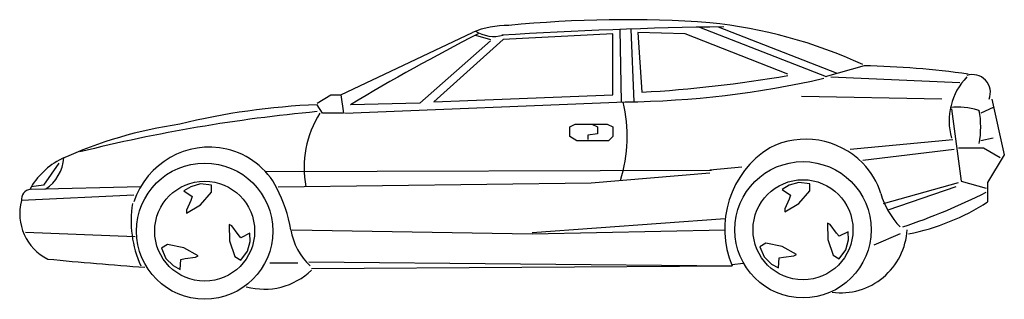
# Model space of a CAD drawing. Extents: x 825.08 to 830.4, y 43.83 to 45.34.
import ezdxf

# ---------------------------------------------------------------- set-up
doc = ezdxf.new("R2010")
doc.units = 0
doc.header["$MEASUREMENT"] = 0
doc.layers.get('0').update_dxf_attribs({"linetype": 'CONTINUOUS'})

msp = doc.modelspace()

# ---------------------------------------------------------------- linework, layer by layer
for p, q in [((826.817, 44.9302), (827.5295, 45.2677)), ((828.3242, 45.284), (828.3327, 44.8918)), ((828.3837, 45.2861), (828.4008, 44.8934)), ((828.422, 45.2677), (828.4445, 44.9452)), ((828.677, 45.2602), (828.422, 45.2677)), ((828.7552, 45.2957), (829.4394, 45.0291)), ((828.857, 45.2977), (829.4945, 45.0502)), ((827.627, 45.2227), (827.2445, 44.8852)), ((827.6945, 45.2302), (827.3195, 44.8927)), ((827.5445, 45.2527), (827.627, 45.2302)), ((828.287, 45.2602), (827.6945, 45.2302)), ((828.287, 44.9302), (828.287, 45.2602)), ((829.232, 45.0427), (828.677, 45.2602)), ((829.6445, 45.0877), (829.4345, 45.0277)), ((829.4645, 45.0277), (830.162, 44.9977)), ((826.6895, 44.8852), (826.7645, 44.9302)), ((826.7645, 44.9302), (826.817, 44.9302)), ((826.817, 44.9302), (826.832, 44.8327)), ((827.3195, 44.8927), (828.287, 44.9302)), ((830.0645, 44.9077), (829.307, 44.9227)), ((830.3345, 44.9077), (830.402, 44.6077)), ((826.7195, 44.8327), (826.6895, 44.8777)), ((826.8395, 44.8327), (828.3545, 44.8927)), ((827.2445, 44.8852), (826.8695, 44.8777)), ((830.117, 44.8552), (830.1695, 44.4652)), ((830.342, 44.8627), (830.2745, 44.8327)), ((826.832, 44.8327), (826.7195, 44.8327)), ((828.0545, 44.7577), (828.0845, 44.7727)), ((828.0545, 44.7052), (828.0545, 44.7577)), ((828.0845, 44.7727), (828.257, 44.7727)), ((828.1745, 44.7727), (828.2045, 44.7577)), ((828.2045, 44.7577), (828.2045, 44.7202)), ((828.257, 44.7727), (828.287, 44.7577)), ((828.287, 44.7577), (828.287, 44.7052)), ((828.092, 44.6827), (828.0545, 44.7052)), ((828.2645, 44.6827), (828.092, 44.6827)), ((828.2045, 44.7202), (828.152, 44.7127)), ((828.152, 44.7127), (828.152, 44.6902)), ((828.287, 44.7052), (828.2645, 44.6827)), ((829.5695, 44.6377), (830.1245, 44.6902)), ((830.342, 44.6977), (830.2745, 44.6827)), ((829.637, 44.5777), (830.132, 44.6377)), ((830.1545, 44.6452), (830.2895, 44.6452)), ((830.2895, 44.6452), (830.3795, 44.5927)), ((830.402, 44.6077), (830.312, 44.4577)), ((825.2945, 44.5627), (825.212, 44.4427)), ((826.412, 44.5177), (828.8195, 44.5252)), ((828.9845, 44.5402), (828.812, 44.5252)), ((828.1692, 44.4557), (828.812, 44.5102)), ((825.737, 44.4352), (825.1445, 44.4202)), ((825.212, 44.4427), (825.1451, 44.4343)), ((826.4795, 44.4352), (828.1692, 44.4557)), ((829.7495, 44.3452), (830.1545, 44.4577)), ((830.1395, 44.4352), (829.772, 44.3077)), ((830.1695, 44.4652), (830.3045, 44.4277)), ((830.312, 44.4577), (830.312, 44.3527)), ((825.6995, 44.3902), (825.0925, 44.3598)), ((827.852, 44.1877), (828.8945, 44.2627)), ((825.707, 44.1652), (825.1145, 44.1877)), ((826.5545, 44.2027), (827.852, 44.1802)), ((827.852, 44.1802), (828.8945, 44.2027)), ((829.8395, 44.1802), (829.697, 44.1202)), ((826.5845, 44.0227), (826.4345, 44.0227)), ((826.6445, 44.0302), (828.932, 44.0077)), ((826.6595, 43.9927), (828.932, 44.0077)), ((828.932, 44.0152), (828.992, 44.0227))]:
    msp.add_line(p, q)
for points in [[(825.9695, 44.4127), (826.0145, 44.3827), (826.007, 44.3602), (825.9845, 44.3077), (825.9845, 44.2927), (826.0595, 44.3377), (826.1195, 44.4052), (826.1195, 44.4427), (826.0595, 44.4502), (826.007, 44.4352)], [(829.202, 44.4202), (829.247, 44.3902), (829.2395, 44.3677), (829.217, 44.3152), (829.217, 44.3002), (829.292, 44.3452), (829.352, 44.4127), (829.352, 44.4502), (829.292, 44.4577), (829.2395, 44.4427)], [(826.3266, 44.1839), (826.2781, 44.1599), (826.2624, 44.1776), (826.2282, 44.2234), (826.2152, 44.2309), (826.2167, 44.1434), (826.2451, 44.0577), (826.2776, 44.039), (826.3141, 44.0872), (826.3274, 44.1401)], [(829.5591, 44.1914), (829.5106, 44.1674), (829.4949, 44.1851), (829.4607, 44.2309), (829.4477, 44.2384), (829.4492, 44.1509), (829.4776, 44.0652), (829.5101, 44.0465), (829.5466, 44.0947), (829.5599, 44.1476)], [(825.9499, 43.989), (825.9534, 44.043), (825.9766, 44.0477), (826.0333, 44.0545), (826.0463, 44.062), (825.9699, 44.1044), (825.8814, 44.1227), (825.8489, 44.1039), (825.8724, 44.0482), (825.9117, 44.0102)], [(829.1824, 43.9965), (829.1859, 44.0505), (829.2091, 44.0552), (829.2658, 44.062), (829.2788, 44.0695), (829.2024, 44.1119), (829.1139, 44.1302), (829.0814, 44.1114), (829.1049, 44.0557), (829.1442, 44.0177)]]:
    msp.add_lwpolyline(points, close=True)
for centre, radius in [((826.082, 44.1952), 0.3678), ((829.3145, 44.2027), 0.3678), ((829.3145, 44.2027), 0.27), ((826.082, 44.1952), 0.27)]:
    msp.add_circle(centre, radius)
for centre, radius, start, end in [((828.356, 38.9511), 6.3854, 85.90485, 95.67563), ((827.7174, 44.8167), 0.4886, 89.1604, 112.6106), ((827.6458, 45.4389), 0.1925, 238.2706, 284.6678), ((829.1881, 21.2452), 24.0544, 90.71728, 93.57789), ((828.5369, 42.6864), 2.6481, 65.4531, 84.0367), ((832.6258, 35.3075), 11.168, 116.97754, 121.02586), ((829.5475, 40.3375), 4.7512, 82.0216, 88.8306), ((828.2957, 49.9621), 5.0697, 270.6649, 282.8943), ((828.054, 51.8523), 6.9182, 273.23577, 279.80383), ((830.4445, 44.7911), 0.3406, 136.0038, 195.9237), ((830.2306, 44.9442), 0.0961, 337.658, 108.8706), ((826.8435, 41.1111), 3.7697, 92.3409, 103.7572), ((827.5645, 44.7072), 0.7999, 342.6903, 13.3747), ((830.1508, 44.5177), 0.3475, 71.7606, 96.8182), ((830.2558, 44.8365), 0.0118, 18.2394, 71.7606), ((829.7345, 44.7577), 0.5401, 350.4069, 9.5931), ((827.4756, 36.3154), 8.561, 95.2681, 103.98239), ((827.1665, 44.5397), 0.5471, 147.6184, 191.0118), ((826.293, 42.4187), 2.3793, 98.3623, 114.4168), ((829.329, 44.258), 0.4333, 44.6896, 116.6632), ((826.1069, 44.2198), 0.4285, 77.1802, 161.9405), ((826.1124, 44.2439), 0.4038, 27.0698, 77.1802), ((829.4068, 44.2078), 0.5153, 121.9056, 202.8498), ((825.4835, 44.2307), 0.3949, 116.1345, 151.3194), ((825.102, 44.6052), 0.2192, 303.3723, 356.0824), ((829.3576, 44.2863), 0.3931, 16.4688, 44.6896), ((825.1442, 44.3676), 0.0522, 93.2518, 189.2501), ((825.7687, 44.0682), 0.7898, 9.8001, 27.0698), ((830.1538, 44.5216), 0.4372, 196.4688, 224.044), ((828.6867, 47.6543), 3.6296, 288.7692, 296.4705), ((825.3561, 44.2895), 0.2734, 165.0222, 243.6915), ((826.277, 44.2514), 0.5925, 170.8954, 204.2939), ((829.6422, 45.3968), 1.2405, 281.2662, 302.6828), ((826.8909, 44.2621), 0.349, 189.8001, 226.8014), ((829.5173, 44.2226), 0.3603, 262.7782, 356.8329), ((827.3878, 66.4409), 22.4997, 264.50948, 265.85002), ((826.4045, 44.2486), 0.3666, 254.5778, 314.0676)]:
    msp.add_arc(centre, radius, start, end)

doc.saveas('drawing.dxf')
